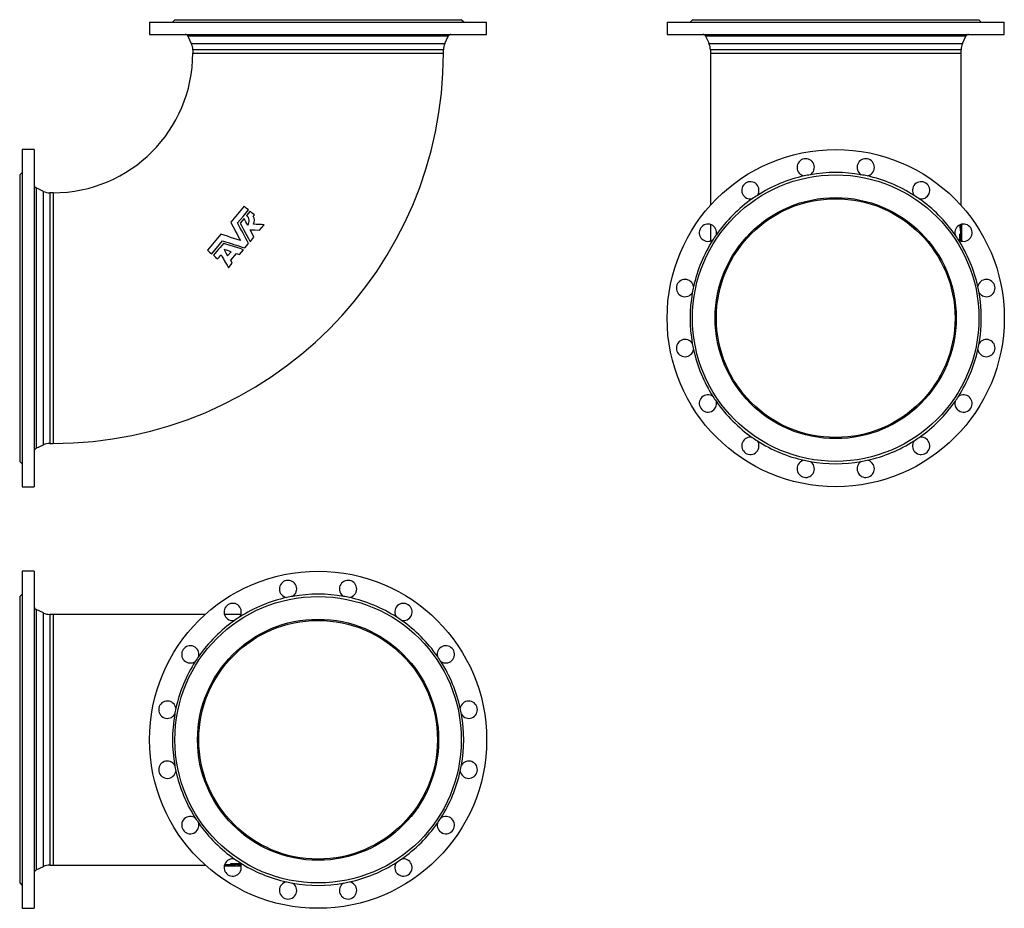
# Model space of a CAD drawing. Extents: x -227 to 1423, y -174 to 1315.
import ezdxf

# ---------------------------------------------------------------- set-up
doc = ezdxf.new("R2010")
doc.units = 0
doc.layers.get('0').update_dxf_attribs({"linetype": 'CONTINUOUS'})

msp = doc.modelspace()

# ---------------------------------------------------------------- linework, layer by layer
at = {"color": 7, "linetype": 'CONTINUOUS'}
for p, q in [((-9.8, 1311.4), (-9.8, 1290.9)), ((-9.8, 1311.4), (555.2, 1311.4)), ((32.7, 1315.4), (28.7, 1311.4)), ((32.7, 1315.4), (512.7, 1315.4)), ((516.7, 1311.4), (512.7, 1315.4)), ((555.2, 1290.9), (555.2, 1311.4)), ((857.6, 1311.4), (857.6, 1290.9)), ((857.6, 1311.4), (1422.6, 1311.4)), ((900.1, 1315.4), (896.1, 1311.4)), ((900.1, 1315.4), (1380.1, 1315.4)), ((1384.1, 1311.4), (1380.1, 1315.4)), ((1422.6, 1290.9), (1422.6, 1311.4)), ((-9.8, 1290.9), (555.2, 1290.9)), ((54.5, 1288.1), (60.3, 1275.6)), ((485, 1275.6), (490.8, 1288.1)), ((857.6, 1290.9), (1422.6, 1290.9)), ((922, 1288.1), (927.8, 1275.6)), ((1352.5, 1275.6), (1358.3, 1288.1)), ((62.7, 1265), (62.7, 1259.4)), ((482.7, 1259.4), (482.7, 1265)), ((930.1, 1265), (930.1, 1259.4)), ((930.1, 1259.4), (930.1, 1004.4)), ((1350.1, 1259.4), (1350.1, 1265)), ((1350.1, 1004.4), (1350.1, 1259.4)), ((-202.8, 1097.9), (-223.3, 1097.9)), ((-223.3, 1097.9), (-223.3, 532.9)), ((-202.8, 1097.9), (-202.8, 532.9)), ((-223.3, 1059.4), (-227.3, 1055.4)), ((-227.3, 1055.4), (-227.3, 575.4)), ((-187.5, 1027.8), (-199.9, 1033.6)), ((-171.3, 1025.4), (-176.9, 1025.4)), ((158.9, 994.4), (153, 987.4)), ((148.8, 982.3), (142.2, 974.5)), ((164.2, 986.5), (165.9, 988.6)), ((174.8, 962.7), (182.4, 971.8)), ((930.1, 972.4), (930.1, 944.6)), ((1351.5, 971), (1351.4, 972.7)), ((1351.6, 972.6), (1351.6, 972.7)), ((1351.6, 963.4), (1351.6, 972.5)), ((1351.6, 963.5), (1351.6, 963.4)), ((1351.6, 962.9), (1351.6, 963.5)), ((1351.6, 955.5), (1351.6, 962.9)), ((94.6, 923), (112.8, 944.9)), ((158.8, 943.4), (165.3, 951.3)), ((1348.2, 945.3), (1347.9, 956)), ((1349.5, 956), (1347.9, 956)), ((1349.5, 956), (1349.8, 944.7)), ((1350.7, 944.9), (1350.8, 944.4)), ((1350.7, 944.5), (1350.7, 944.9)), ((1351.6, 945.5), (1351.6, 952.7)), ((1351.6, 944.2), (1351.6, 945.5)), ((121.1, 919.7), (126.9, 926.6)), ((141, 922.1), (147.6, 930)), ((150.1, 933), (156.2, 940.4)), ((122.4, 899.8), (128.9, 907.6)), ((126.3, 912.3), (135.8, 923.8)), ((128.9, 907.6), (126.3, 912.3)), ((135.8, 923.8), (141, 922.1)), ((-199.9, 597.3), (-187.5, 603.1)), ((-176.9, 605.4), (-171.3, 605.4)), ((-227.3, 575.4), (-223.3, 571.4)), ((-223.3, 532.9), (-202.8, 532.9)), ((-202.8, 391.4), (-223.3, 391.4)), ((-223.3, 391.4), (-223.3, -173.6)), ((-202.8, 391.4), (-202.8, -173.6)), ((-223.3, 352.9), (-227.3, 348.9)), ((-227.3, 348.9), (-227.3, -131.1)), ((-187.5, 321.3), (-199.9, 327.1)), ((-171.3, 318.9), (-176.9, 318.9)), ((83.7, 318.9), (-171.3, 318.9)), ((143.5, 318.9), (115.7, 318.9)), ((126.4, -100), (126.4, -98.5)), ((-199.9, -109.2), (-187.5, -103.4)), ((-176.9, -101.1), (-171.3, -101.1)), ((-171.3, -101.1), (83.7, -101.1)), ((115.4, -102.6), (119, -102.6)), ((123.7, -102.6), (131.8, -102.6)), ((134.8, -102.6), (142.6, -102.6)), ((137.8, -101.2), (143.5, -101.2)), ((142.2, -101.6), (142.2, -101.2)), ((142.2, -101.6), (143.7, -101.8)), ((143.6, -101.6), (142.2, -101.6)), ((142.6, -102.6), (143.9, -102.6)), ((-227.3, -131.1), (-223.3, -135.1)), ((-223.3, -173.6), (-202.8, -173.6))]:
    msp.add_line(p, q, dxfattribs=at)
at = {"color": 8, "linetype": 'CONTINUOUS'}
for p, q in [((490.8, 1288.1), (54.5, 1288.1)), ((1358.3, 1288.1), (922, 1288.1)), ((60.3, 1275.6), (485, 1275.6)), ((927.8, 1275.6), (1352.5, 1275.6)), ((482.7, 1265), (62.7, 1265)), ((62.7, 1259.4), (482.7, 1259.4)), ((1350.1, 1265), (930.1, 1265)), ((930.1, 1259.4), (1350.1, 1259.4)), ((-199.9, 1033.6), (-199.9, 815.4)), ((-187.5, 815.4), (-187.5, 1027.8)), ((-176.9, 1025.4), (-176.9, 815.4)), ((-171.3, 1025.4), (-171.3, 605.4)), ((-199.9, 815.4), (-199.9, 597.3)), ((-187.5, 603.1), (-187.5, 815.4)), ((-176.9, 815.4), (-176.9, 605.4)), ((-199.9, 327.1), (-199.9, -109.2)), ((-187.5, -103.4), (-187.5, 321.3)), ((-176.9, 318.9), (-176.9, -101.1)), ((-171.3, 318.9), (-171.3, -101.1))]:
    msp.add_line(p, q, dxfattribs=at)
at = {"color": 7, "linetype": 'CONTINUOUS', "flags": 128}
for points in [[(148.8, 1002.8), (137.6, 989.4), (126.4, 976)], [(137.8, 974.9), (147, 985.8), (156.1, 996.8)], [(156.1, 996.8), (152.4, 999.8), (148.8, 1002.8)], [(165.9, 988.6), (162.4, 991.5), (158.9, 994.4)], [(126.4, 976), (128.4, 972.2), (130.4, 968.4), (132.4, 964.6), (134.5, 960.8), (136.5, 957), (138.5, 953.2), (140.6, 949.3), (142.6, 945.5)], [(156.2, 940.4), (153.9, 944.7), (151.6, 949), (149.4, 953.3), (147.1, 957.6), (144.8, 961.9), (142.4, 966.3), (140.1, 970.6), (137.8, 974.9)], [(142.2, 974.5), (145, 969.3), (147.7, 964.1), (150.5, 959), (153.2, 953.8), (156, 948.6), (158.8, 943.4)], [(154.8, 971), (151.8, 976.7), (148.8, 982.3)], [(158.8, 963.5), (166.8, 963.1), (174.8, 962.7)], [(165.3, 951.3), (162.1, 957.4), (158.8, 963.5)], [(182.4, 971.8), (177.9, 972), (173.4, 972.3), (168.9, 972.5), (164.3, 972.7)], [(1351.5, 972.7), (1351.5, 971.9), (1351.5, 971)], [(109.7, 956), (98.5, 942.5), (87.3, 929.1)], [(114.1, 940.7), (108.5, 934), (105.7, 930.7), (103, 927.4), (97.4, 920.7)], [(142.6, 945.5), (137.1, 947.2), (131.7, 949), (126.2, 950.7), (120.7, 952.5), (115.2, 954.2), (109.7, 956)], [(112.8, 944.9), (117.5, 943.4), (122.1, 941.9), (126.8, 940.5), (131.4, 939), (136.1, 937.5), (140.8, 936), (145.4, 934.5), (150.1, 933)], [(147.6, 930), (142, 931.8), (136.4, 933.6), (130.9, 935.3), (125.3, 937.1), (119.7, 938.9), (114.1, 940.7)], [(87.3, 929.1), (91, 926.1), (94.6, 923)], [(126.9, 926.6), (121.1, 928.5), (115.2, 930.4)], [(115.2, 930.4), (118.2, 925), (121.1, 919.7)], [(97.4, 920.7), (100.9, 917.8), (104.4, 914.8)], [(104.4, 914.8), (105.9, 916.6), (107.3, 918.3), (108.8, 920), (110.2, 921.7)], [(110.2, 921.7), (112.1, 918.3), (114, 914.9), (115.5, 912.2), (117.1, 909.4), (120.1, 904), (122.4, 899.8)], [(126.4, -98.5), (137.6, -98.3), (142.4, -98.3)], [(123.7, -102.5), (121.1, -102.5), (115.4, -102.4)], [(115.4, -102.4), (118.2, -102.5), (119, -102.5)], [(143.1, -99.9), (137.6, -99.9), (126.4, -100)]]:
    msp.add_lwpolyline(points, dxfattribs=at)
at = {"color": 7, "linetype": 'CONTINUOUS'}
for centre, radius in [((1140.1, 815.4), 282.5), ((1140.1, 815.4), 240), ((1140.1, 815.4), 202), ((1140.1, 815.4), 200), ((272.7, 108.9), 282.5), ((272.7, 108.9), 240), ((272.7, 108.9), 202), ((272.7, 108.9), 200)]:
    msp.add_circle(centre, radius, dxfattribs=at)
for centre, radius, start, end in [((50, 1285.9), 5, 25, 90), ((495.4, 1285.9), 5, 90, 155), ((917.5, 1285.9), 5, 25, 90), ((1362.8, 1285.9), 5, 90, 155), ((37.7, 1265), 25, 0, 25), ((507.7, 1265), 25, 155, 180), ((905.1, 1265), 25, 0, 25), ((1375.1, 1265), 25, 155, 180), ((-171.3, 1259.4), 234, 270, 0), ((-171.3, 1259.4), 654, 270, 0), ((1089.9, 1068), 14.5, 302.0567, 260.4433), ((1190.4, 1068), 14.5, 279.5567, 237.9433), ((1140.1, 815.4), 244, 79.9596, 100.0404), ((997.1, 1029.5), 14.5, 324.5567, 282.9433), ((1140.1, 815.4), 244, 102.4596, 122.5404), ((1140.1, 815.4), 244, 100.0404, 102.4596), ((1140.1, 815.4), 244, 77.5404, 79.9596), ((1140.1, 815.4), 244, 57.4596, 77.5404), ((1283.2, 1029.5), 14.5, 257.0567, 215.4433), ((-197.8, 1038.1), 5, 180, 245), ((-176.9, 1050.4), 25, 245, 270), ((1140.1, 815.4), 244, 124.9596, 145.0404), ((1140.1, 815.4), 244, 122.5404, 124.9596), ((1140.1, 815.4), 244, 55.0404, 57.4596), ((1140.1, 815.4), 244, 34.9596, 55.0404), ((145.4, 978.3), 11.9, 322.2434, 50.1712), ((151.6, 979.4), 14.4, 332.1734, 29.2551), ((926, 958.5), 14.5, 347.0567, 305.4433), ((1354.3, 958.5), 14.5, 234.5567, 192.9433), ((1179.2, 946.5), 170.9, 2.8098, 8.4819), ((1169.5, 945.4), 182.2, 0.017, 8.4675), ((1186.5, 953.6), 165.2, 359.6703, 6.5533), ((1183.9, 956.2), 167.8, 359.2836, 5.6009), ((1140.1, 815.4), 244, 147.4596, 167.5404), ((1140.1, 815.4), 244, 145.0404, 147.4596), ((1140.1, 815.4), 244, 32.5404, 34.9596), ((1140.1, 815.4), 244, 12.4596, 32.5404), ((1324.5, 945.3), 27.2, 0.4574, 23.1858), ((887.6, 865.7), 14.5, 9.5567, 327.9433), ((1392.7, 865.7), 14.5, 212.0567, 170.4433), ((1140.1, 815.4), 244, 167.5404, 169.9596), ((1140.1, 815.4), 244, 10.0404, 12.4596), ((1140.1, 815.4), 244, 169.9596, 190.0404), ((1140.1, 815.4), 244, 349.9596, 10.0404), ((887.6, 765.2), 14.5, 32.0567, 350.4433), ((1392.7, 765.2), 14.5, 189.5567, 147.9433), ((1140.1, 815.4), 244, 190.0404, 192.4596), ((1140.1, 815.4), 244, 192.4596, 212.5404), ((1140.1, 815.4), 244, 327.4596, 347.5404), ((1140.1, 815.4), 244, 347.5404, 349.9596), ((926, 672.4), 14.5, 54.5567, 12.9433), ((1140.1, 815.4), 244, 212.5404, 214.9596), ((1354.3, 672.4), 14.5, 167.0567, 125.4433), ((1140.1, 815.4), 244, 325.0404, 327.4596), ((1140.1, 815.4), 244, 214.9596, 235.0404), ((1140.1, 815.4), 244, 304.9596, 325.0404), ((997.1, 601.3), 14.5, 77.0567, 35.4433), ((1140.1, 815.4), 244, 235.0404, 237.4596), ((1283.2, 601.3), 14.5, 144.5567, 102.9433), ((1140.1, 815.4), 244, 302.5404, 304.9596), ((-197.8, 592.8), 5, 115, 180), ((-176.9, 580.4), 25, 90, 115), ((1140.1, 815.4), 244, 237.4596, 257.5404), ((1140.1, 815.4), 244, 282.4596, 302.5404), ((1089.9, 562.9), 14.5, 99.5567, 57.9433), ((1140.1, 815.4), 244, 257.5404, 259.9596), ((1140.1, 815.4), 244, 259.9596, 280.0404), ((1190.4, 562.9), 14.5, 122.0567, 80.4433), ((1140.1, 815.4), 244, 280.0404, 282.4596), ((222.4, 361.5), 14.5, 302.0567, 260.4433), ((322.9, 361.5), 14.5, 279.5567, 237.9433), ((272.7, 108.9), 244, 102.4596, 122.5404), ((272.7, 108.9), 244, 100.0404, 102.4596), ((272.7, 108.9), 244, 79.9596, 100.0404), ((272.7, 108.9), 244, 77.5404, 79.9596), ((272.7, 108.9), 244, 57.4596, 77.5404), ((-197.8, 331.6), 5, 180, 245), ((129.6, 323), 14.5, 324.5567, 282.9433), ((415.7, 323), 14.5, 257.0567, 215.4433), ((-176.9, 343.9), 25, 245, 270), ((272.7, 108.9), 244, 122.5404, 124.9596), ((272.7, 108.9), 244, 55.0404, 57.4596), ((272.7, 108.9), 244, 124.9596, 145.0404), ((272.7, 108.9), 244, 34.9596, 55.0404), ((58.6, 252), 14.5, 347.0567, 305.4433), ((486.8, 252), 14.5, 234.5567, 192.9433), ((272.7, 108.9), 244, 145.0404, 147.4596), ((272.7, 108.9), 244, 32.5404, 34.9596), ((272.7, 108.9), 244, 147.4596, 167.5404), ((272.7, 108.9), 244, 12.4596, 32.5404), ((20.1, 159.2), 14.5, 9.5567, 327.9433), ((525.2, 159.2), 14.5, 212.0567, 170.4433), ((272.7, 108.9), 244, 169.9596, 190.0404), ((272.7, 108.9), 244, 167.5404, 169.9596), ((272.7, 108.9), 244, 10.0404, 12.4596), ((272.7, 108.9), 244, 349.9596, 10.0404), ((20.1, 58.7), 14.5, 32.0567, 350.4433), ((272.7, 108.9), 244, 190.0404, 192.4596), ((525.2, 58.7), 14.5, 189.5567, 147.9433), ((272.7, 108.9), 244, 347.5404, 349.9596), ((272.7, 108.9), 244, 192.4596, 212.5404), ((272.7, 108.9), 244, 327.4596, 347.5404), ((58.6, -34.1), 14.5, 54.5567, 12.9433), ((272.7, 108.9), 244, 212.5404, 214.9596), ((272.7, 108.9), 244, 214.9596, 235.0404), ((272.7, 108.9), 244, 304.9596, 325.0404), ((486.8, -34.1), 14.5, 167.0567, 125.4433), ((272.7, 108.9), 244, 325.0404, 327.4596), ((129.6, -105.2), 14.5, 77.0567, 35.4433), ((272.7, 108.9), 244, 235.0404, 237.4596), ((272.7, 108.9), 244, 237.4596, 257.5404), ((272.7, 108.9), 244, 282.4596, 302.5404), ((415.7, -105.2), 14.5, 144.5567, 102.9433), ((272.7, 108.9), 244, 302.5404, 304.9596), ((-197.8, -113.7), 5, 115, 180), ((-176.9, -126.1), 25, 90, 115), ((134.1, 130.1), 232.7, 265.4243, 270.1821), ((131.3, 134.7), 237.3, 266.1814, 270.5491), ((142.4, 139.7), 242.2, 263.6674, 270.0455), ((140.2, 115), 215.9, 263.6332, 266.9509), ((142.8, -49.2), 53.4, 252.121, 269.8334), ((148.9, -53.6), 48.9, 256.9093, 263.9808), ((222.4, -143.6), 14.5, 99.5567, 57.9433), ((272.7, 108.9), 244, 257.5404, 259.9596), ((272.7, 108.9), 244, 259.9596, 280.0404), ((322.9, -143.6), 14.5, 122.0567, 80.4433), ((272.7, 108.9), 244, 280.0404, 282.4596)]:
    msp.add_arc(centre, radius, start, end, dxfattribs=at)

doc.saveas('drawing.dxf')
